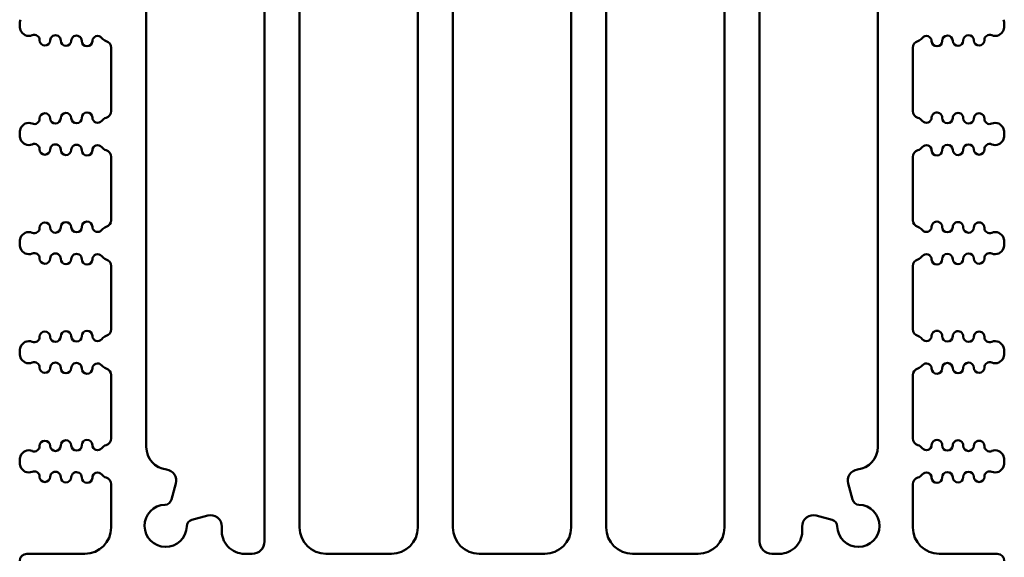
# Model space of a CAD drawing. Header units: inches. Extents: x 1 to 24, y 0.4 to 18.6.
# Tile 13 of 15: x 9.3 to 12.1, y 15.6 to 17.1. Entities that reach past the tile are written whole.
import ezdxf

# ---------------------------------------------------------------- set-up
doc = ezdxf.new("R2010")
doc.units = ezdxf.units.IN
doc.header["$LTSCALE"] = 0.8
doc.header["$MEASUREMENT"] = 0
doc.layers.add('Visible (ANSI)', color=7, linetype='Continuous', lineweight=50)

msp = doc.modelspace()

# ---------------------------------------------------------------- linework, layer by layer
at = {"layer": 'Visible (ANSI)'}
for p, q in [((10.0407, 18.2323), (10.0407, 15.6423)), ((10.1407, 15.6823), (10.1407, 18.2323)), ((10.4767, 18.2323), (10.4767, 15.6823)), ((10.5767, 15.6823), (10.5767, 18.2323)), ((10.9127, 18.2323), (10.9127, 15.6823)), ((11.4487, 15.6423), (11.4487, 18.2323)), ((11.0127, 15.6823), (11.0127, 18.06)), ((11.3487, 18.057), (11.3487, 15.6823)), ((9.7047, 15.9116), (9.7047, 17.4321)), ((11.7847, 17.4321), (11.7847, 15.9116)), ((9.3447, 17.1117), (9.3447, 17.1134)), ((12.1447, 17.1117), (12.1447, 17.1134)), ((9.6047, 17.0472), (9.6047, 16.8673)), ((11.8847, 16.8673), (11.8847, 17.0472)), ((9.3447, 16.8012), (9.3447, 16.8028)), ((12.1447, 16.8012), (12.1447, 16.8028)), ((9.6047, 16.7367), (9.6047, 16.5568)), ((11.8847, 16.5568), (11.8847, 16.7367)), ((9.3447, 16.4906), (9.3447, 16.4923)), ((12.1447, 16.4906), (12.1447, 16.4923)), ((9.6047, 16.4261), (9.6047, 16.2462)), ((11.8847, 16.2462), (11.8847, 16.4261)), ((9.3447, 16.1801), (9.3447, 16.1817)), ((12.1447, 16.1801), (12.1447, 16.1817)), ((9.6047, 16.1155), (9.6047, 15.9357)), ((11.8847, 15.9357), (11.8847, 16.1155)), ((9.3447, 15.8695), (9.3447, 15.8711)), ((12.1447, 15.8695), (12.1447, 15.8711)), ((9.6047, 15.805), (9.6047, 15.6823)), ((9.7767, 15.7616), (9.7888, 15.8071)), ((11.7005, 15.8071), (11.7127, 15.7616)), ((11.8847, 15.6823), (11.8847, 15.805)), ((9.8794, 15.7159), (9.8345, 15.7039)), ((11.6549, 15.7039), (11.61, 15.7159)), ((9.5297, 15.6073), (9.3647, 15.6073)), ((10.0057, 15.6073), (9.9842, 15.6073)), ((10.4017, 15.6073), (10.2157, 15.6073)), ((10.8377, 15.6073), (10.6517, 15.6073)), ((11.2737, 15.6073), (11.0877, 15.6073)), ((11.5051, 15.6073), (11.4837, 15.6073)), ((12.1247, 15.6073), (11.9597, 15.6073))]:
    msp.add_line(p, q, dxfattribs=at)
for centre, radius, start, end in [((9.3872, 17.1134), 0.0425, 160.9481, 180), ((9.3872, 17.1117), 0.0425, 180, 199.0519), ((12.1022, 17.1134), 0.0425, 0, 19.0519), ((12.1022, 17.1117), 0.0425, 340.9481, 0), ((9.3706, 17.106), 0.025, 199.0519, 293.1479), ((9.3863, 17.0693), 0.015, 358.8983, 113.1479), ((9.4463, 17.0681), 0.015, 358.8983, 178.8983), ((9.5063, 17.0669), 0.015, 358.8983, 178.8983), ((9.5663, 17.0658), 0.015, 37.5805, 178.8983), ((11.923, 17.0658), 0.015, 1.1017, 142.4195), ((11.983, 17.0669), 0.015, 1.1017, 181.1017), ((12.043, 17.0681), 0.015, 1.1017, 181.1017), ((12.103, 17.0693), 0.015, 66.8521, 181.1017), ((12.1187, 17.106), 0.025, 246.8521, 340.9481), ((9.4163, 17.0687), 0.015, 178.8983, 358.8983), ((9.4763, 17.0675), 0.015, 178.8983, 358.8983), ((9.5363, 17.0664), 0.015, 178.8983, 358.8983), ((9.598, 17.0902), 0.025, 217.5805, 252.7432), ((9.5847, 17.0472), 0.02, 0, 72.7432), ((11.9047, 17.0472), 0.02, 107.2568, 180), ((11.8913, 17.0902), 0.025, 287.2568, 322.4195), ((11.953, 17.0664), 0.015, 181.1017, 1.1017), ((12.013, 17.0675), 0.015, 181.1017, 1.1017), ((12.073, 17.0687), 0.015, 181.1017, 1.1017), ((9.4163, 16.8459), 0.015, 1.1017, 181.1017), ((9.4763, 16.847), 0.015, 1.1017, 181.1017), ((9.5363, 16.8482), 0.015, 1.1017, 181.1017), ((9.5847, 16.8673), 0.02, 287.2568, 0), ((11.9047, 16.8673), 0.02, 180, 252.7432), ((11.953, 16.8482), 0.015, 358.8983, 178.8983), ((12.013, 16.847), 0.015, 358.8983, 178.8983), ((12.073, 16.8459), 0.015, 358.8983, 178.8983), ((9.3706, 16.8085), 0.025, 66.8521, 160.9481), ((9.3863, 16.8453), 0.015, 246.8521, 1.1017), ((9.4463, 16.8465), 0.015, 181.1017, 1.1017), ((9.5063, 16.8476), 0.015, 181.1017, 1.1017), ((9.5663, 16.8488), 0.015, 181.1017, 322.4195), ((9.598, 16.8244), 0.025, 107.2568, 142.4195), ((11.8913, 16.8244), 0.025, 37.5805, 72.7432), ((11.923, 16.8488), 0.015, 217.5805, 358.8983), ((11.983, 16.8476), 0.015, 178.8983, 358.8983), ((12.043, 16.8465), 0.015, 178.8983, 358.8983), ((12.103, 16.8453), 0.015, 178.8983, 293.1479), ((12.1187, 16.8085), 0.025, 19.0519, 113.1479), ((9.3872, 16.8028), 0.0425, 160.9481, 180), ((9.3872, 16.8012), 0.0425, 180, 199.0519), ((12.1022, 16.8028), 0.0425, 0, 19.0519), ((12.1022, 16.8012), 0.0425, 340.9481, 0), ((9.3706, 16.7955), 0.025, 199.0519, 293.1479), ((9.3863, 16.7587), 0.015, 358.8983, 113.1479), ((9.4463, 16.7575), 0.015, 358.8983, 178.8983), ((12.043, 16.7575), 0.015, 1.1017, 181.1017), ((12.103, 16.7587), 0.015, 66.8521, 181.1017), ((12.1187, 16.7955), 0.025, 246.8521, 340.9481), ((9.4163, 16.7581), 0.015, 178.8983, 358.8983), ((9.4763, 16.757), 0.015, 178.8983, 358.8983), ((9.5063, 16.7564), 0.015, 358.8983, 178.8983), ((9.5363, 16.7558), 0.015, 178.8983, 358.8983), ((9.5663, 16.7552), 0.015, 37.5805, 178.8983), ((9.598, 16.7796), 0.025, 217.5805, 252.7432), ((9.5847, 16.7367), 0.02, 0, 72.7432), ((11.9047, 16.7367), 0.02, 107.2568, 180), ((11.8913, 16.7796), 0.025, 287.2568, 322.4195), ((11.923, 16.7552), 0.015, 1.1017, 142.4195), ((11.953, 16.7558), 0.015, 181.1017, 1.1017), ((11.983, 16.7564), 0.015, 1.1017, 181.1017), ((12.013, 16.757), 0.015, 181.1017, 1.1017), ((12.073, 16.7581), 0.015, 181.1017, 1.1017), ((9.4163, 16.5353), 0.015, 1.1017, 181.1017), ((9.4763, 16.5365), 0.015, 1.1017, 181.1017), ((9.5363, 16.5376), 0.015, 1.1017, 181.1017), ((9.5847, 16.5568), 0.02, 287.2568, 0), ((11.9047, 16.5568), 0.02, 180, 252.7432), ((11.953, 16.5376), 0.015, 358.8983, 178.8983), ((12.013, 16.5365), 0.015, 358.8983, 178.8983), ((12.073, 16.5353), 0.015, 358.8983, 178.8983), ((9.3706, 16.498), 0.025, 66.8521, 160.9481), ((9.3863, 16.5347), 0.015, 246.8521, 1.1017), ((9.4463, 16.5359), 0.015, 181.1017, 1.1017), ((9.5063, 16.5371), 0.015, 181.1017, 1.1017), ((9.5663, 16.5382), 0.015, 181.1017, 322.4195), ((9.598, 16.5138), 0.025, 107.2568, 142.4195), ((11.8913, 16.5138), 0.025, 37.5805, 72.7432), ((11.923, 16.5382), 0.015, 217.5805, 358.8983), ((11.983, 16.5371), 0.015, 178.8983, 358.8983), ((12.043, 16.5359), 0.015, 178.8983, 358.8983), ((12.103, 16.5347), 0.015, 178.8983, 293.1479), ((12.1187, 16.498), 0.025, 19.0519, 113.1479), ((9.3872, 16.4923), 0.0425, 160.9481, 180), ((12.1022, 16.4923), 0.0425, 0, 19.0519), ((9.3872, 16.4906), 0.0425, 180, 199.0519), ((9.3706, 16.4849), 0.025, 199.0519, 293.1479), ((12.1187, 16.4849), 0.025, 246.8521, 340.9481), ((12.1022, 16.4906), 0.0425, 340.9481, 0), ((9.3863, 16.4481), 0.015, 358.8983, 113.1479), ((9.4163, 16.4476), 0.015, 178.8983, 358.8983), ((9.4463, 16.447), 0.015, 358.8983, 178.8983), ((9.4763, 16.4464), 0.015, 178.8983, 358.8983), ((9.5063, 16.4458), 0.015, 358.8983, 178.8983), ((9.5363, 16.4453), 0.015, 178.8983, 358.8983), ((9.5663, 16.4447), 0.015, 37.5805, 178.8983), ((9.598, 16.4691), 0.025, 217.5805, 252.7432), ((9.5847, 16.4261), 0.02, 0, 72.7432), ((11.9047, 16.4261), 0.02, 107.2568, 180), ((11.8913, 16.4691), 0.025, 287.2568, 322.4195), ((11.923, 16.4447), 0.015, 1.1017, 142.4195), ((11.953, 16.4453), 0.015, 181.1017, 1.1017), ((11.983, 16.4458), 0.015, 1.1017, 181.1017), ((12.013, 16.4464), 0.015, 181.1017, 1.1017), ((12.043, 16.447), 0.015, 1.1017, 181.1017), ((12.073, 16.4476), 0.015, 181.1017, 1.1017), ((12.103, 16.4481), 0.015, 66.8521, 181.1017), ((9.4763, 16.2259), 0.015, 1.1017, 181.1017), ((9.5363, 16.2271), 0.015, 1.1017, 181.1017), ((9.5847, 16.2462), 0.02, 287.2568, 0), ((11.9047, 16.2462), 0.02, 180, 252.7432), ((11.953, 16.2271), 0.015, 358.8983, 178.8983), ((12.013, 16.2259), 0.015, 358.8983, 178.8983), ((9.3706, 16.1874), 0.025, 66.8521, 160.9481), ((9.3863, 16.2242), 0.015, 246.8521, 1.1017), ((9.4163, 16.2248), 0.015, 1.1017, 181.1017), ((9.4463, 16.2253), 0.015, 181.1017, 1.1017), ((9.5063, 16.2265), 0.015, 181.1017, 1.1017), ((9.5663, 16.2277), 0.015, 181.1017, 322.4195), ((9.598, 16.2033), 0.025, 107.2568, 142.4195), ((11.8913, 16.2033), 0.025, 37.5805, 72.7432), ((11.923, 16.2277), 0.015, 217.5805, 358.8983), ((11.983, 16.2265), 0.015, 178.8983, 358.8983), ((12.043, 16.2253), 0.015, 178.8983, 358.8983), ((12.073, 16.2248), 0.015, 358.8983, 178.8983), ((12.103, 16.2242), 0.015, 178.8983, 293.1479), ((12.1187, 16.1874), 0.025, 19.0519, 113.1479), ((9.3872, 16.1817), 0.0425, 160.9481, 180), ((12.1022, 16.1817), 0.0425, 0, 19.0519), ((9.3872, 16.1801), 0.0425, 180, 199.0519), ((9.3706, 16.1744), 0.025, 199.0519, 293.1479), ((12.1187, 16.1744), 0.025, 246.8521, 340.9481), ((12.1022, 16.1801), 0.0425, 340.9481, 0), ((9.3863, 16.1376), 0.015, 358.8983, 113.1479), ((9.4163, 16.137), 0.015, 178.8983, 358.8983), ((9.4463, 16.1364), 0.015, 358.8983, 178.8983), ((9.4763, 16.1359), 0.015, 178.8983, 358.8983), ((9.5063, 16.1353), 0.015, 358.8983, 178.8983), ((9.5363, 16.1347), 0.015, 178.8983, 358.8983), ((9.5663, 16.1341), 0.015, 37.5805, 178.8983), ((9.598, 16.1585), 0.025, 217.5805, 252.7432), ((9.5847, 16.1155), 0.02, 0, 72.7432), ((11.9047, 16.1155), 0.02, 107.2568, 180), ((11.8913, 16.1585), 0.025, 287.2568, 322.4195), ((11.923, 16.1341), 0.015, 1.1017, 142.4195), ((11.953, 16.1347), 0.015, 181.1017, 1.1017), ((11.983, 16.1353), 0.015, 1.1017, 181.1017), ((12.013, 16.1359), 0.015, 181.1017, 1.1017), ((12.043, 16.1364), 0.015, 1.1017, 181.1017), ((12.073, 16.137), 0.015, 181.1017, 1.1017), ((12.103, 16.1376), 0.015, 66.8521, 181.1017), ((9.5847, 15.9357), 0.02, 287.2568, 0), ((11.9047, 15.9357), 0.02, 180, 252.7432), ((9.3863, 15.9136), 0.015, 246.8521, 1.1017), ((9.4163, 15.9142), 0.015, 1.1017, 181.1017), ((9.4463, 15.9148), 0.015, 181.1017, 1.1017), ((9.4763, 15.9154), 0.015, 1.1017, 181.1017), ((9.5063, 15.9159), 0.015, 181.1017, 1.1017), ((9.5363, 15.9165), 0.015, 1.1017, 181.1017), ((9.5663, 15.9171), 0.015, 181.1017, 322.4195), ((9.598, 15.8927), 0.025, 107.2568, 142.4195), ((9.7697, 15.9116), 0.065, 180, 263.0535), ((11.7197, 15.9116), 0.065, 276.9465, 0), ((11.8913, 15.8927), 0.025, 37.5805, 72.7432), ((11.923, 15.9171), 0.015, 217.5805, 358.8983), ((11.953, 15.9165), 0.015, 358.8983, 178.8983), ((11.983, 15.9159), 0.015, 178.8983, 358.8983), ((12.013, 15.9154), 0.015, 358.8983, 178.8983), ((12.043, 15.9148), 0.015, 178.8983, 358.8983), ((12.073, 15.9142), 0.015, 358.8983, 178.8983), ((12.103, 15.9136), 0.015, 178.8983, 293.1479), ((9.3872, 15.8711), 0.0425, 160.9481, 180), ((9.3706, 15.8769), 0.025, 66.8521, 160.9481), ((12.1187, 15.8769), 0.025, 19.0519, 113.1479), ((12.1022, 15.8711), 0.0425, 0, 19.0519), ((9.3872, 15.8695), 0.0425, 180, 199.0519), ((9.3706, 15.8638), 0.025, 199.0519, 293.1479), ((12.1187, 15.8638), 0.025, 246.8521, 340.9481), ((12.1022, 15.8695), 0.0425, 340.9481, 0), ((9.3863, 15.827), 0.015, 358.8983, 113.1479), ((9.4163, 15.8265), 0.015, 178.8983, 358.8983), ((9.4463, 15.8259), 0.015, 358.8983, 178.8983), ((9.4763, 15.8253), 0.015, 178.8983, 358.8983), ((9.5063, 15.8247), 0.015, 358.8983, 178.8983), ((9.5363, 15.8241), 0.015, 178.8983, 358.8983), ((9.5663, 15.8236), 0.015, 37.5805, 178.8983), ((9.598, 15.848), 0.025, 217.5805, 252.7432), ((9.5847, 15.805), 0.02, 0, 72.7432), ((9.7579, 15.8153), 0.032, 345, 83.0535), ((11.7314, 15.8153), 0.032, 96.9465, 195), ((11.9047, 15.805), 0.02, 107.2568, 180), ((11.8913, 15.848), 0.025, 287.2568, 322.4195), ((11.923, 15.8236), 0.015, 1.1017, 142.4195), ((11.953, 15.8241), 0.015, 181.1017, 1.1017), ((11.983, 15.8247), 0.015, 1.1017, 181.1017), ((12.013, 15.8253), 0.015, 181.1017, 1.1017), ((12.043, 15.8259), 0.015, 1.1017, 181.1017), ((12.073, 15.8265), 0.015, 181.1017, 1.1017), ((12.103, 15.827), 0.015, 66.8521, 181.1017), ((9.7597, 15.6868), 0.06, 91.6545, 358.3455), ((9.7573, 15.7668), 0.02, 271.6545, 345), ((11.7297, 15.6868), 0.06, 181.6545, 88.3455), ((11.732, 15.7668), 0.02, 195, 268.3455), ((9.8876, 15.685), 0.032, 359.1646, 105), ((11.6017, 15.685), 0.032, 75, 180.8354), ((9.5297, 15.6823), 0.075, 270, 0), ((9.8396, 15.6845), 0.02, 105, 178.3455), ((9.7597, 15.6868), 0.16, 356.2886, 359.1646), ((10.2157, 15.6823), 0.075, 180, 270), ((10.4017, 15.6823), 0.075, 270, 0), ((10.6517, 15.6823), 0.075, 180, 270), ((10.8377, 15.6823), 0.075, 270, 0), ((11.0877, 15.6823), 0.075, 180, 270), ((11.2737, 15.6823), 0.075, 270, 0), ((11.7297, 15.6868), 0.16, 180.8354, 183.7114), ((11.6497, 15.6845), 0.02, 1.6545, 75), ((11.9597, 15.6823), 0.075, 180, 270), ((9.9842, 15.6723), 0.065, 176.2886, 270), ((11.5051, 15.6723), 0.065, 270, 3.7114), ((10.0057, 15.6423), 0.035, 270, 0), ((11.4837, 15.6423), 0.035, 180, 270), ((9.3647, 15.5873), 0.02, 90, 180), ((12.1247, 15.5873), 0.02, 0, 90)]:
    msp.add_arc(centre, radius, start, end, dxfattribs=at)

doc.saveas('drawing.dxf')
